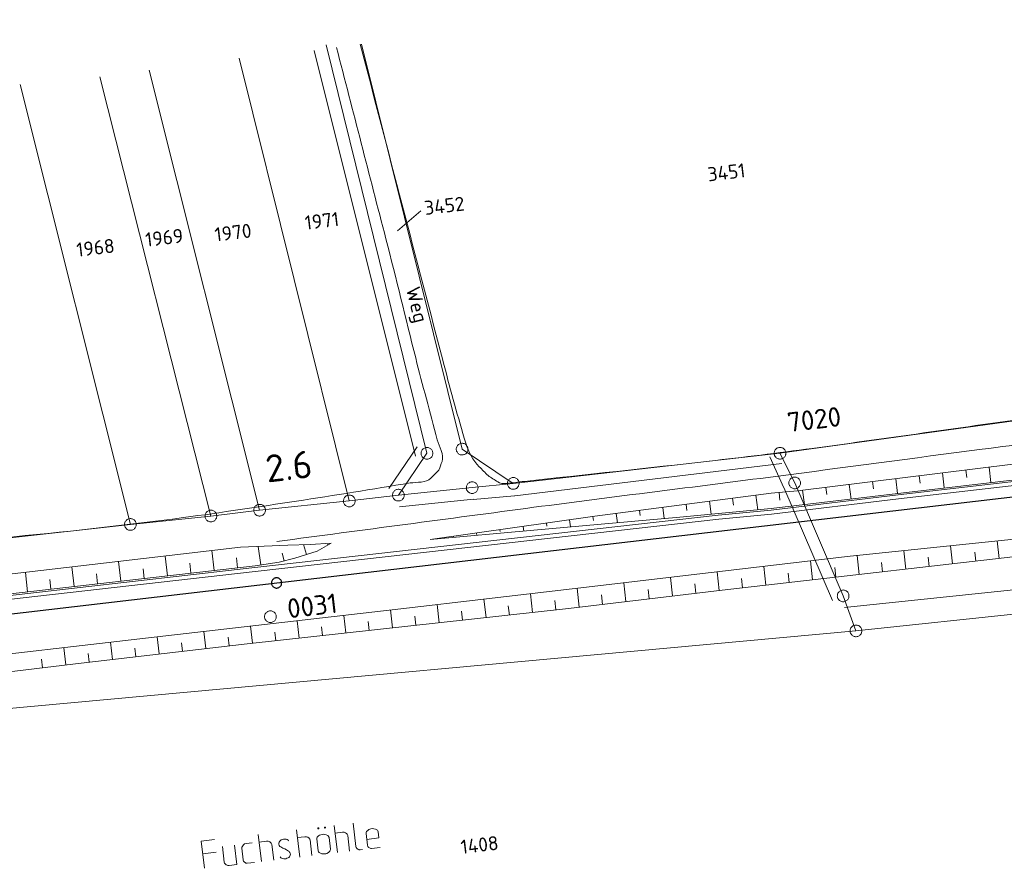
# Model space of a CAD drawing. Header units: metres. Extents: x 3425540 to 3446143, y 5432760 to 5444637.
# Tile 231 of 256: x 3437660 to 3437786, y 5439245 to 5439354. Entities that reach past the tile are written whole.
import ezdxf
from ezdxf.enums import TextEntityAlignment as Align

# ---------------------------------------------------------------- set-up
doc = ezdxf.new("R2010")
doc.units = ezdxf.units.M
for name, color, linetype, lineweight in [('B_Bestand', 9, 'Continuous', 18), ('B_Böschung', 9, 'Continuous', 18), ('B_Flurgrenzen', 9, 'Continuous', 18), ('B_Gleisachse', 9, 'Continuous', 25), ('B_Kilometrierung', 9, 'Continuous', 25), ('Bestand Kabeltröge', 9, 'Continuous', 18), ('Bestand_Neu_Strecke 3443', 9, 'Continuous', 18)]:
    doc.layers.add(name, color=color, linetype=linetype, lineweight=lineweight)
doc.styles.get("Standard").update_dxf_attribs({"font": 'isocpeur.ttf'})

msp = doc.modelspace()

# ---------------------------------------------------------------- linework, layer by layer
at = {"layer": 'B_Bestand'}
for p, q in [((3437700.6, 5439247.47), (3437700.19, 5439250.95)), ((3437702.61, 5439251.23), (3437702.96, 5439248.25)), ((3437690.91, 5439246.32), (3437690.5, 5439249.8)), ((3437695.78, 5439246.9), (3437695.37, 5439250.38)), ((3437696.42, 5439249.5), (3437695.49, 5439249.39)), ((3437699.53, 5439249.4), (3437699.7, 5439247.89)), ((3437701.24, 5439250.07), (3437700.3, 5439249.96)), ((3437702.16, 5439247.66), (3437701.92, 5439249.65)), ((3437704.44, 5439248.4), (3437704.26, 5439249.93)), ((3437685.91, 5439248.26), (3437686.15, 5439246.26)), ((3437687.47, 5439248.44), (3437687.77, 5439245.95)), ((3437688.57, 5439246.55), (3437688.39, 5439248.05)), ((3437691.55, 5439248.92), (3437690.62, 5439248.81)), ((3437692.47, 5439246.51), (3437692.24, 5439248.51)), ((3437697.34, 5439247.09), (3437697.11, 5439249.08)), ((3437698.14, 5439247.71), (3437697.97, 5439249.21)), ((3437704.96, 5439247.99), (3437706.06, 5439248.12)), ((3437683.4, 5439247.32), (3437685.1, 5439247.52)), ((3437703.79, 5439247.85), (3437703.49, 5439247.81)), ((3437686.76, 5439245.83), (3437687.77, 5439245.95)), ((3437689.09, 5439246.11), (3437690.02, 5439246.22))]:
    msp.add_line(p, q, dxfattribs=at)
for points in [[(3437692.79, 5439277.7), (3437692.77, 5439277.8), (3437692.74, 5439277.88), (3437692.7, 5439277.97), (3437692.65, 5439278.05), (3437692.59, 5439278.12), (3437692.52, 5439278.19), (3437692.45, 5439278.25), (3437692.37, 5439278.29), (3437692.28, 5439278.33), (3437692.19, 5439278.35), (3437692.1, 5439278.36), (3437692, 5439278.36), (3437691.91, 5439278.35), (3437691.82, 5439278.33), (3437691.73, 5439278.29), (3437691.65, 5439278.25), (3437691.57, 5439278.19), (3437691.5, 5439278.13), (3437691.44, 5439278.06), (3437691.39, 5439277.98), (3437691.35, 5439277.9), (3437691.32, 5439277.81), (3437691.3, 5439277.71), (3437691.29, 5439277.62), (3437691.3, 5439277.53), (3437691.32, 5439277.43), (3437691.34, 5439277.35), (3437691.38, 5439277.26), (3437691.44, 5439277.18), (3437691.5, 5439277.11), (3437691.56, 5439277.04), (3437691.64, 5439276.98), (3437691.72, 5439276.94), (3437691.81, 5439276.9), (3437691.9, 5439276.88), (3437691.99, 5439276.87), (3437692.08, 5439276.87), (3437692.18, 5439276.88), (3437692.27, 5439276.9), (3437692.36, 5439276.94), (3437692.44, 5439276.98), (3437692.52, 5439277.03), (3437692.59, 5439277.1), (3437692.64, 5439277.17), (3437692.69, 5439277.25), (3437692.74, 5439277.33), (3437692.77, 5439277.42), (3437692.79, 5439277.52), (3437692.79, 5439277.61), (3437692.79, 5439277.7)], [(3437698.13, 5439250.62), (3437698.11, 5439250.59), (3437698.11, 5439250.53), (3437698.15, 5439250.51), (3437698.2, 5439250.52), (3437698.22, 5439250.55), (3437698.22, 5439250.6), (3437698.19, 5439250.63), (3437698.13, 5439250.62)], [(3437698.98, 5439250.72), (3437698.96, 5439250.69), (3437698.96, 5439250.63), (3437698.99, 5439250.61), (3437699.05, 5439250.62), (3437699.07, 5439250.65), (3437699.07, 5439250.7), (3437699.04, 5439250.73), (3437698.98, 5439250.72)], [(3437705.82, 5439250.11), (3437705.78, 5439250.25), (3437705.71, 5439250.32), (3437705.65, 5439250.37), (3437705.48, 5439250.46), (3437705.25, 5439250.52), (3437705.11, 5439250.53), (3437704.86, 5439250.5), (3437704.73, 5439250.46), (3437704.62, 5439250.42), (3437704.47, 5439250.31), (3437704.32, 5439250.16), (3437704.27, 5439250.07), (3437704.26, 5439249.93)], [(3437696.42, 5439249.5), (3437696.64, 5439249.5), (3437696.76, 5439249.46), (3437696.82, 5439249.44), (3437696.88, 5439249.39), (3437696.94, 5439249.34), (3437697.03, 5439249.24), (3437697.07, 5439249.19), (3437697.11, 5439249.08)], [(3437699.53, 5439249.4), (3437699.48, 5439249.53), (3437699.42, 5439249.61), (3437699.36, 5439249.65), (3437699.18, 5439249.74), (3437698.95, 5439249.8), (3437698.81, 5439249.81), (3437698.65, 5439249.79), (3437698.32, 5439249.7), (3437698.17, 5439249.6), (3437698.02, 5439249.44), (3437697.98, 5439249.35), (3437697.97, 5439249.21)], [(3437701.24, 5439250.07), (3437701.46, 5439250.07), (3437701.63, 5439250.01), (3437701.75, 5439249.91), (3437701.85, 5439249.81), (3437701.88, 5439249.76), (3437701.92, 5439249.65)], [(3437704.35, 5439249.16), (3437705.91, 5439249.35), (3437705.82, 5439250.11)], [(3437683.62, 5439245.46), (3437683.21, 5439248.94), (3437684.91, 5439249.14)], [(3437689.73, 5439248.71), (3437688.96, 5439248.62), (3437688.75, 5439248.57), (3437688.65, 5439248.5), (3437688.59, 5439248.46), (3437688.5, 5439248.34), (3437688.43, 5439248.22), (3437688.41, 5439248.16), (3437688.39, 5439248.05)], [(3437691.55, 5439248.92), (3437691.77, 5439248.92), (3437691.89, 5439248.88), (3437691.95, 5439248.86), (3437692.01, 5439248.81), (3437692.07, 5439248.76), (3437692.16, 5439248.66), (3437692.2, 5439248.61), (3437692.24, 5439248.51)], [(3437693.3, 5439246.94), (3437693.39, 5439246.81), (3437693.46, 5439246.76), (3437693.51, 5439246.74), (3437693.63, 5439246.7), (3437693.77, 5439246.66), (3437693.88, 5439246.68), (3437694.02, 5439246.69), (3437694.15, 5439246.74), (3437694.29, 5439246.78), (3437694.39, 5439246.85), (3437694.46, 5439246.94), (3437694.53, 5439247.03), (3437694.58, 5439247.15), (3437694.59, 5439247.26), (3437694.58, 5439247.37), (3437694.54, 5439247.47), (3437694.5, 5439247.53), (3437694.44, 5439247.6), (3437694.35, 5439247.67), (3437694.11, 5439247.81), (3437693.9, 5439247.93), (3437693.64, 5439248.03), (3437693.37, 5439248.2), (3437693.25, 5439248.27), (3437693.18, 5439248.37), (3437693.15, 5439248.42), (3437693.11, 5439248.5), (3437693.1, 5439248.61), (3437693.11, 5439248.72), (3437693.16, 5439248.81), (3437693.23, 5439248.93), (3437693.33, 5439249.02), (3437693.43, 5439249.09), (3437693.56, 5439249.14), (3437693.7, 5439249.18), (3437693.81, 5439249.19), (3437693.92, 5439249.2), (3437694.06, 5439249.19), (3437694.17, 5439249.15), (3437694.29, 5439249.06), (3437694.33, 5439249.03), (3437694.39, 5439248.96)], [(3437702.96, 5439248.25), (3437703, 5439248.14), (3437703.04, 5439248.06), (3437703.1, 5439247.99), (3437703.14, 5439247.97), (3437703.17, 5439247.94), (3437703.23, 5439247.89), (3437703.32, 5439247.85), (3437703.4, 5439247.83), (3437703.49, 5439247.81), (3437703.51, 5439247.82)], [(3437704.96, 5439247.99), (3437704.85, 5439248), (3437704.77, 5439248.02), (3437704.68, 5439248.06), (3437704.62, 5439248.11), (3437704.59, 5439248.14), (3437704.52, 5439248.21), (3437704.49, 5439248.26), (3437704.44, 5439248.4), (3437704.44, 5439248.42)], [(3437699.7, 5439247.89), (3437699.69, 5439247.75), (3437699.65, 5439247.66), (3437699.6, 5439247.6), (3437699.45, 5439247.47), (3437699.24, 5439247.37), (3437699.11, 5439247.32), (3437698.94, 5439247.3), (3437698.61, 5439247.32), (3437698.43, 5439247.38), (3437698.25, 5439247.5), (3437698.19, 5439247.57), (3437698.14, 5439247.71)], [(3437686.15, 5439246.26), (3437686.19, 5439246.13), (3437686.23, 5439246.07), (3437686.29, 5439246), (3437686.32, 5439245.98), (3437686.41, 5439245.9), (3437686.5, 5439245.86), (3437686.59, 5439245.84), (3437686.67, 5439245.82), (3437686.76, 5439245.83)], [(3437689.09, 5439246.11), (3437688.98, 5439246.12), (3437688.9, 5439246.14), (3437688.81, 5439246.19), (3437688.75, 5439246.23), (3437688.72, 5439246.26), (3437688.65, 5439246.33), (3437688.62, 5439246.39), (3437688.57, 5439246.52), (3437688.57, 5439246.55)]]:
    msp.add_lwpolyline(points, dxfattribs=at)
for points, knots in [([(3437692.85, 5439287.22), (3437703.8, 5439288.68), (3437714.75, 5439290.13), (3437725.7, 5439291.59), (3437735.98, 5439292.95), (3437746.28, 5439294.21), (3437756.57, 5439295.54), (3437765.37, 5439296.68), (3437774.16, 5439297.88), (3437782.96, 5439299.01), (3437792.16, 5439300.2), (3437801.36, 5439301.31), (3437810.56, 5439302.49), (3437817.5, 5439303.38), (3437824.43, 5439304.31), (3437831.37, 5439305.2), (3437839.3, 5439306.22), (3437847.22, 5439307.22), (3437855.15, 5439308.2), (3437865.42, 5439309.47), (3437875.71, 5439310.56), (3437885.98, 5439311.81), (3437893.14, 5439312.68), (3437900.29, 5439313.67), (3437907.45, 5439314.54), (3437914.77, 5439315.42), (3437922.11, 5439316.14), (3437929.42, 5439317.05), (3437936.12, 5439317.89), (3437942.82, 5439318.74), (3437949.52, 5439319.58), (3437955.69, 5439320.35), (3437961.86, 5439321.12), (3437968.03, 5439321.89), (3437974.78, 5439322.74), (3437981.52, 5439323.6), (3437988.27, 5439324.48), (3438002.47, 5439326.32), (3438016.66, 5439328.29), (3438030.87, 5439330.13), (3438050.34, 5439332.64), (3438069.82, 5439335.13), (3438089.29, 5439337.61), (3438101.45, 5439339.16), (3438113.61, 5439340.74), (3438125.78, 5439342.24), (3438132.78, 5439343.11), (3438139.78, 5439343.97), (3438146.77, 5439344.83), (3438154.48, 5439345.78), (3438162.18, 5439346.73), (3438169.89, 5439347.68), (3438176.18, 5439348.46), (3438182.47, 5439349.16), (3438188.76, 5439349.93), (3438199.52, 5439351.26), (3438210.29, 5439352.58), (3438221.05, 5439353.9)], [0, 0, 0, 0, 0.062234, 0.062234, 0.062234, 0.120689, 0.120689, 0.120689, 0.170691, 0.170691, 0.170691, 0.222937, 0.222937, 0.222937, 0.262364, 0.262364, 0.262364, 0.307386, 0.307386, 0.307386, 0.365686, 0.365686, 0.365686, 0.406327, 0.406327, 0.406327, 0.447876, 0.447876, 0.447876, 0.48593, 0.48593, 0.48593, 0.520958, 0.520958, 0.520958, 0.559283, 0.559283, 0.559283, 0.640002, 0.640002, 0.640002, 0.750634, 0.750634, 0.750634, 0.819728, 0.819728, 0.819728, 0.859449, 0.859449, 0.859449, 0.903196, 0.903196, 0.903196, 0.9389, 0.9389, 0.9389, 1, 1, 1, 1]), ([(3438172.8, 5439351.16), (3438164.92, 5439350.14), (3438157.05, 5439349.12), (3438149.18, 5439348.1), (3438131.91, 5439345.86), (3438114.64, 5439343.69), (3438097.37, 5439341.49), (3438090.94, 5439340.67), (3438084.51, 5439339.85), (3438078.09, 5439339.04), (3438069.11, 5439337.89), (3438060.12, 5439336.8), (3438051.14, 5439335.7), (3438035.47, 5439333.78), (3438019.76, 5439332.09), (3438004.08, 5439330.18), (3437987.26, 5439328.12), (3437970.46, 5439325.8), (3437953.64, 5439323.71), (3437924.58, 5439320.09), (3437895.47, 5439316.9), (3437866.42, 5439313.22), (3437841.46, 5439310.06), (3437816.52, 5439306.71), (3437791.58, 5439303.34), (3437781.47, 5439301.97), (3437771.36, 5439300.48), (3437761.24, 5439299.12), (3437756.87, 5439298.54), (3437752.48, 5439297.99), (3437748.09, 5439297.49), (3437740.23, 5439296.59), (3437732.35, 5439295.77), (3437724.48, 5439294.9), (3437723.7, 5439294.82), (3437722.93, 5439294.72), (3437722.16, 5439294.63), (3437721.79, 5439294.59), (3437721.38, 5439294.63), (3437721.07, 5439294.84), (3437720.66, 5439295.11), (3437720.25, 5439295.38), (3437719.84, 5439295.65)], [0, 0, 0, 0, 0.05214, 0.05214, 0.05214, 0.166485, 0.166485, 0.166485, 0.209045, 0.209045, 0.209045, 0.268484, 0.268484, 0.268484, 0.372214, 0.372214, 0.372214, 0.483566, 0.483566, 0.483566, 0.67589, 0.67589, 0.67589, 0.841149, 0.841149, 0.841149, 0.90821, 0.90821, 0.90821, 0.937226, 0.937226, 0.937226, 0.989237, 0.989237, 0.989237, 0.994345, 0.994345, 0.994345, 0.996773, 0.996773, 0.996773, 1, 1, 1, 1]), ([(3437713.57, 5439296.34), (3437713.7, 5439296.71), (3437713.84, 5439297.09), (3437713.97, 5439297.46), (3437714.28, 5439298.35), (3437713.6, 5439299.31), (3437713.36, 5439300.23), (3437712.44, 5439303.71), (3437711.48, 5439307.19), (3437710.6, 5439310.68), (3437709.32, 5439315.75), (3437708.1, 5439320.83), (3437706.8, 5439325.89), (3437704.69, 5439334.04), (3437702.59, 5439342.19), (3437700.49, 5439350.35)], [0, 0, 0, 0, 0.021368, 0.021368, 0.021368, 0.072121, 0.072121, 0.072121, 0.266052, 0.266052, 0.266052, 0.547157, 0.547157, 0.547157, 1, 1, 1, 1]), ([(3437719.84, 5439295.65), (3437719.47, 5439296.03), (3437719.09, 5439296.4), (3437718.72, 5439296.77), (3437717.89, 5439297.59), (3437717.32, 5439298.68), (3437716.99, 5439299.79), (3437716.02, 5439303.1), (3437715.09, 5439306.4), (3437714.23, 5439309.73), (3437710.66, 5439323.41), (3437707.08, 5439337.1), (3437703.51, 5439350.78)], [0, 0, 0, 0, 0.027427, 0.027427, 0.027427, 0.087673, 0.087673, 0.087673, 0.266112, 0.266112, 0.266112, 1, 1, 1, 1]), ([(3437713.57, 5439296.34), (3437713.23, 5439295.99), (3437712.89, 5439295.65), (3437712.55, 5439295.31), (3437711.91, 5439294.67), (3437710.79, 5439294.84), (3437709.89, 5439294.7), (3437705.06, 5439293.92), (3437700.23, 5439293.11), (3437695.38, 5439292.38), (3437690.58, 5439291.66), (3437685.78, 5439290.92), (3437680.96, 5439290.28), (3437673.26, 5439289.27), (3437665.54, 5439288.41), (3437657.81, 5439287.7), (3437652.88, 5439287.24), (3437647.95, 5439286.79), (3437643.02, 5439286.33), (3437637.84, 5439285.86), (3437632.66, 5439285.38), (3437627.48, 5439284.9), (3437621.54, 5439284.35), (3437615.61, 5439283.73), (3437609.67, 5439283.14), (3437604.22, 5439282.6), (3437598.77, 5439282.05), (3437593.32, 5439281.5), (3437588.98, 5439281.07), (3437584.64, 5439280.61), (3437580.3, 5439280.14), (3437572.25, 5439279.27), (3437564.2, 5439278.36), (3437556.15, 5439277.42), (3437550.15, 5439276.72), (3437544.16, 5439276.01), (3437538.16, 5439275.31), (3437534.04, 5439274.83), (3437529.91, 5439274.37), (3437525.79, 5439273.88), (3437517.23, 5439272.87), (3437508.72, 5439271.47), (3437500.18, 5439270.34), (3437489.98, 5439268.98), (3437479.78, 5439267.57), (3437469.54, 5439266.52), (3437463.75, 5439265.93), (3437457.95, 5439265.52), (3437452.16, 5439264.95), (3437445.7, 5439264.32), (3437439.24, 5439263.68), (3437432.77, 5439263.05), (3437427.61, 5439262.55), (3437422.46, 5439262.05), (3437417.3, 5439261.55), (3437412.43, 5439261.08), (3437407.55, 5439260.66), (3437402.68, 5439260.19), (3437394.67, 5439259.42), (3437386.69, 5439258.49), (3437378.7, 5439257.54), (3437373.26, 5439256.89), (3437367.81, 5439256.2), (3437362.37, 5439255.49), (3437359.71, 5439255.15), (3437357.06, 5439254.76), (3437354.4, 5439254.4), (3437353.65, 5439254.3), (3437352.9, 5439254.21), (3437352.15, 5439254.13), (3437351.63, 5439254.07), (3437351.07, 5439254.08), (3437350.58, 5439254.27), (3437350.22, 5439254.4), (3437349.86, 5439254.54), (3437349.49, 5439254.67)], [0, 0, 0, 0, 0.00394, 0.00394, 0.00394, 0.01137, 0.01137, 0.01137, 0.051418, 0.051418, 0.051418, 0.09112, 0.09112, 0.09112, 0.154601, 0.154601, 0.154601, 0.195063, 0.195063, 0.195063, 0.237576, 0.237576, 0.237576, 0.286349, 0.286349, 0.286349, 0.331132, 0.331132, 0.331132, 0.366786, 0.366786, 0.366786, 0.433017, 0.433017, 0.433017, 0.48237, 0.48237, 0.48237, 0.516307, 0.516307, 0.516307, 0.586732, 0.586732, 0.586732, 0.670872, 0.670872, 0.670872, 0.718409, 0.718409, 0.718409, 0.771506, 0.771506, 0.771506, 0.81385, 0.81385, 0.81385, 0.853872, 0.853872, 0.853872, 0.919589, 0.919589, 0.919589, 0.964442, 0.964442, 0.964442, 0.986369, 0.986369, 0.986369, 0.992542, 0.992542, 0.992542, 0.996828, 0.996828, 0.996828, 1, 1, 1, 1])]:
    msp.add_open_spline(points, degree=3, knots=knots, dxfattribs=at)
at = {"layer": 'B_Böschung'}
for p, q in [((3437777.89, 5439295.98), (3437778.12, 5439294.06)), ((3437780.86, 5439296.35), (3437780.98, 5439295.38)), ((3437783.84, 5439296.71), (3437784.08, 5439294.75)), ((3437768.95, 5439294.87), (3437769.07, 5439293.94)), ((3437771.93, 5439295.24), (3437772.16, 5439293.37)), ((3437774.91, 5439295.61), (3437775.03, 5439294.66)), ((3437757.04, 5439293.47), (3437757.13, 5439292.52)), ((3437760.02, 5439293.77), (3437760.24, 5439291.93)), ((3437763, 5439294.14), (3437763.11, 5439293.21)), ((3437765.98, 5439294.5), (3437766.21, 5439292.65)), ((3437748.11, 5439292.36), (3437748.32, 5439290.7)), ((3437751.08, 5439292.74), (3437751.2, 5439291.86)), ((3437754.06, 5439293.13), (3437754.3, 5439291.26)), ((3437736.21, 5439290.81), (3437736.36, 5439289.62)), ((3437739.18, 5439291.2), (3437739.27, 5439290.54)), ((3437742.16, 5439291.58), (3437742.34, 5439290.15)), ((3437745.13, 5439291.97), (3437745.23, 5439291.19)), ((3437727.29, 5439289.58), (3437727.34, 5439289.2)), ((3437730.26, 5439290), (3437730.39, 5439289.09)), ((3437733.23, 5439290.42), (3437733.31, 5439289.89)), ((3437718.38, 5439288.31), (3437718.42, 5439288.01)), ((3437721.35, 5439288.73), (3437721.38, 5439288.51)), ((3437724.32, 5439289.16), (3437724.41, 5439288.56)), ((3437715.41, 5439287.89), (3437715.42, 5439287.82)), ((3437785.14, 5439285.07), (3437784.89, 5439287.29)), ((3437684.87, 5439283.51), (3437684.58, 5439286.06)), ((3437690.83, 5439284.22), (3437690.46, 5439286.57)), ((3437696.66, 5439285.56), (3437696.27, 5439286.82)), ((3437699.38, 5439286.78), (3437699.32, 5439286.89)), ((3437773.22, 5439283.7), (3437772.95, 5439286.05)), ((3437779.18, 5439284.39), (3437778.92, 5439286.67)), ((3437782.16, 5439284.73), (3437782.03, 5439285.85)), ((3437672.95, 5439282.15), (3437672.66, 5439284.67)), ((3437678.91, 5439282.83), (3437678.62, 5439285.36)), ((3437687.85, 5439283.85), (3437687.7, 5439285.12)), ((3437693.78, 5439284.74), (3437693.55, 5439285.72)), ((3437761.3, 5439282.34), (3437761.02, 5439284.74)), ((3437767.26, 5439283.02), (3437766.98, 5439285.43)), ((3437770.24, 5439283.36), (3437770.1, 5439284.55)), ((3437776.2, 5439284.04), (3437776.07, 5439285.2)), ((3437661.02, 5439280.79), (3437660.74, 5439283.28)), ((3437666.99, 5439281.47), (3437666.7, 5439283.98)), ((3437675.93, 5439282.49), (3437675.78, 5439283.75)), ((3437681.89, 5439283.17), (3437681.74, 5439284.44)), ((3437749.38, 5439280.97), (3437749.09, 5439283.34)), ((3437755.34, 5439281.65), (3437755.06, 5439284.04)), ((3437764.28, 5439282.68), (3437764.14, 5439283.88)), ((3437664, 5439281.13), (3437663.86, 5439282.38)), ((3437669.97, 5439281.81), (3437669.82, 5439283.07)), ((3437743.42, 5439280.26), (3437743.13, 5439282.64)), ((3437752.36, 5439281.31), (3437752.22, 5439282.5)), ((3437758.32, 5439281.99), (3437758.18, 5439283.19)), ((3437731.5, 5439278.83), (3437731.22, 5439281.25)), ((3437737.46, 5439279.54), (3437737.17, 5439281.95)), ((3437740.44, 5439279.9), (3437740.3, 5439281.1)), ((3437746.4, 5439280.61), (3437746.25, 5439281.8)), ((3437719.58, 5439277.51), (3437719.32, 5439279.86)), ((3437725.54, 5439278.16), (3437725.28, 5439280.55)), ((3437728.52, 5439278.49), (3437728.39, 5439279.7)), ((3437734.48, 5439279.19), (3437734.34, 5439280.39)), ((3437707.65, 5439276.19), (3437707.4, 5439278.47)), ((3437713.61, 5439276.85), (3437713.36, 5439279.16)), ((3437716.59, 5439277.18), (3437716.47, 5439278.34)), ((3437722.56, 5439277.83), (3437722.43, 5439279.02)), ((3437695.72, 5439274.88), (3437695.48, 5439277.1)), ((3437701.68, 5439275.54), (3437701.44, 5439277.78)), ((3437704.67, 5439275.87), (3437704.54, 5439276.99)), ((3437710.63, 5439276.52), (3437710.5, 5439277.67)), ((3437683.8, 5439273.54), (3437683.54, 5439275.72)), ((3437689.76, 5439274.23), (3437689.51, 5439276.41)), ((3437698.7, 5439275.21), (3437698.58, 5439276.32)), ((3437677.84, 5439272.85), (3437677.58, 5439275.04)), ((3437686.78, 5439273.88), (3437686.65, 5439274.98)), ((3437692.74, 5439274.55), (3437692.62, 5439275.65)), ((3437665.92, 5439271.45), (3437665.65, 5439273.65)), ((3437671.88, 5439272.16), (3437671.62, 5439274.35)), ((3437674.86, 5439272.5), (3437674.73, 5439273.6)), ((3437680.82, 5439273.19), (3437680.69, 5439274.29)), ((3437662.94, 5439271.09), (3437662.8, 5439272.2)), ((3437668.9, 5439271.81), (3437668.77, 5439272.91))]:
    msp.add_line(p, q, dxfattribs=at)
for points in [[(3437712.44, 5439287.47), (3437733.46, 5439290.45), (3437756, 5439293.38), (3437759.35, 5439293.68), (3437791.34, 5439297.64), (3437821.74, 5439301.36), (3437864.99, 5439306.9), (3437889.42, 5439310), (3437908.25, 5439312.26), (3437976.03, 5439320.89), (3438015.75, 5439325.71), (3438042.4, 5439328.52), (3438062.38, 5439330.66), (3438094.98, 5439335.45), (3438125.2, 5439339.77), (3438166.13, 5439345.24), (3438195.07, 5439348.78), (3438213.16, 5439351.03), (3438221.11, 5439352.06)], [(3437712.44, 5439287.47), (3437725.71, 5439288.68), (3437744.35, 5439290.32), (3437755.99, 5439291.42), (3437772.19, 5439293.37), (3437805.77, 5439297.27), (3437831.11, 5439300.19), (3437889.06, 5439307.07), (3437957.67, 5439315.23), (3438007.86, 5439321.13), (3438042.34, 5439325.27), (3438089.44, 5439331.18), (3438118.26, 5439334.71), (3438177.51, 5439342.08), (3438221.62, 5439347.38)], [(3437648.05, 5439269.27), (3437667.86, 5439271.69), (3437689.07, 5439274.15), (3437730.12, 5439278.67), (3437749.73, 5439281.01), (3437793.56, 5439286.03), (3437805.56, 5439287.12), (3437822.65, 5439288.78), (3437836.25, 5439289.92), (3437860.24, 5439292.36), (3437875.62, 5439294.02), (3437904.88, 5439297.22), (3437921.51, 5439298.94), (3437953.76, 5439302.13), (3437979.48, 5439304.71), (3438037.66, 5439311.22), (3438085.62, 5439316.76), (3438117.4, 5439320.47), (3438166.38, 5439326.13), (3438196.5, 5439329.62), (3438223.43, 5439332.81)], [(3437647.67, 5439271.57), (3437678.69, 5439275.17), (3437708.71, 5439278.62), (3437730.58, 5439281.17), (3437766.08, 5439285.33), (3437810.03, 5439289.91), (3437825.27, 5439291.57), (3437831.15, 5439292.34), (3437840.48, 5439293.59), (3437853.8, 5439295.67), (3437859.62, 5439296.5), (3437867.05, 5439297.51), (3437874.6, 5439298.41), (3437881.32, 5439299.06), (3437890, 5439299.83), (3437919.14, 5439303.46), (3437937.09, 5439305.48)], [(3437517.37, 5439265.88), (3437517.42, 5439266.24), (3437517.67, 5439266.53), (3437517.9, 5439266.77), (3437518.22, 5439266.89), (3437522.18, 5439267.26), (3437549.02, 5439270.22), (3437567.42, 5439272.6), (3437590.8, 5439275.74), (3437603.46, 5439277.07), (3437653.55, 5439282.45), (3437688.22, 5439286.48), (3437694.27, 5439286.74), (3437697.13, 5439286.86), (3437699.79, 5439287.03)], [(3437517.88, 5439265.1), (3437538.96, 5439267.17), (3437565.34, 5439270.1), (3437580.57, 5439271.69), (3437608.55, 5439274.91), (3437654.32, 5439280.02), (3437690.11, 5439284.1), (3437693.15, 5439284.59), (3437695.16, 5439285.08), (3437698.03, 5439285.99), (3437699.79, 5439287.03)]]:
    msp.add_lwpolyline(points, dxfattribs=at)
at = {"layer": 'B_Flurgrenzen'}
for p, q in [((3437712.04, 5439298.49), (3437699.18, 5439350.68)), ((3437716.53, 5439299.02), (3437703.68, 5439350.79)), ((3437702.12, 5439292.4), (3437688.04, 5439348.97)), ((3437690.66, 5439291.22), (3437676.57, 5439347.46)), ((3437684.44, 5439290.47), (3437670.25, 5439346.61)), ((3437674.16, 5439289.4), (3437660.08, 5439345.64)), ((3437711.26, 5439329.48), (3437708.26, 5439326.91)), ((3437757.13, 5439298.5), (3437800.56, 5439304.49)), ((3437708.39, 5439293.14), (3437712.04, 5439298.49)), ((3437723.06, 5439294.64), (3437716.53, 5439299.02)), ((3437723.06, 5439294.64), (3437757.13, 5439298.5)), ((3437759.01, 5439294.71), (3437757.13, 5439298.5)), ((3437717.81, 5439294.11), (3437723.06, 5439294.64)), ((3437759.01, 5439294.71), (3437765.2, 5439280.28)), ((3437708.39, 5439293.14), (3437717.81, 5439294.11)), ((3437690.66, 5439291.22), (3437702.12, 5439292.4)), ((3437702.12, 5439292.4), (3437708.39, 5439293.14)), ((3437684.44, 5439290.47), (3437690.66, 5439291.22)), ((3437674.16, 5439289.4), (3437684.44, 5439290.47)), ((3437603.08, 5439281.58), (3437674.16, 5439289.4)), ((3437766.83, 5439275.8), (3437765.2, 5439280.28)), ((3437766.83, 5439275.8), (3437789.01, 5439278.16)), ((3437655.72, 5439265.63), (3437766.83, 5439275.8))]:
    msp.add_line(p, q, dxfattribs=at)
for points in [[(3437716.77, 5439299.74), (3437716.68, 5439299.76), (3437716.59, 5439299.77), (3437716.49, 5439299.77), (3437716.4, 5439299.76), (3437716.31, 5439299.73), (3437716.22, 5439299.7), (3437716.14, 5439299.66), (3437716.06, 5439299.6), (3437715.99, 5439299.54), (3437715.93, 5439299.47), (3437715.88, 5439299.39), (3437715.84, 5439299.3), (3437715.81, 5439299.21), (3437715.79, 5439299.12), (3437715.79, 5439299.03), (3437715.79, 5439298.94), (3437715.81, 5439298.84), (3437715.83, 5439298.75), (3437715.88, 5439298.67), (3437715.93, 5439298.59), (3437715.99, 5439298.52), (3437716.05, 5439298.45), (3437716.13, 5439298.39), (3437716.21, 5439298.35), (3437716.3, 5439298.31), (3437716.39, 5439298.29), (3437716.48, 5439298.28), (3437716.58, 5439298.28), (3437716.67, 5439298.29), (3437716.76, 5439298.32), (3437716.85, 5439298.35), (3437716.93, 5439298.39), (3437717.01, 5439298.44), (3437717.08, 5439298.51), (3437717.13, 5439298.58), (3437717.18, 5439298.66), (3437717.23, 5439298.75), (3437717.26, 5439298.84), (3437717.27, 5439298.93), (3437717.28, 5439299.02), (3437717.28, 5439299.11), (3437717.26, 5439299.21), (3437717.23, 5439299.3), (3437717.19, 5439299.38), (3437717.14, 5439299.46), (3437717.08, 5439299.53), (3437717.02, 5439299.6), (3437716.94, 5439299.66), (3437716.86, 5439299.7), (3437716.77, 5439299.74)], [(3437712.27, 5439299.2), (3437712.18, 5439299.22), (3437712.09, 5439299.24), (3437711.99, 5439299.24), (3437711.9, 5439299.22), (3437711.81, 5439299.2), (3437711.72, 5439299.17), (3437711.64, 5439299.12), (3437711.56, 5439299.07), (3437711.49, 5439299), (3437711.44, 5439298.93), (3437711.38, 5439298.85), (3437711.34, 5439298.77), (3437711.31, 5439298.68), (3437711.3, 5439298.58), (3437711.29, 5439298.49), (3437711.29, 5439298.4), (3437711.31, 5439298.31), (3437711.34, 5439298.22), (3437711.38, 5439298.13), (3437711.43, 5439298.05), (3437711.49, 5439297.98), (3437711.55, 5439297.91), (3437711.63, 5439297.86), (3437711.71, 5439297.81), (3437711.8, 5439297.78), (3437711.89, 5439297.75), (3437711.98, 5439297.74), (3437712.08, 5439297.74), (3437712.17, 5439297.75), (3437712.26, 5439297.78), (3437712.35, 5439297.81), (3437712.43, 5439297.85), (3437712.51, 5439297.91), (3437712.58, 5439297.97), (3437712.64, 5439298.05), (3437712.69, 5439298.12), (3437712.73, 5439298.21), (3437712.76, 5439298.3), (3437712.78, 5439298.39), (3437712.78, 5439298.48), (3437712.78, 5439298.58), (3437712.76, 5439298.67), (3437712.74, 5439298.76), (3437712.69, 5439298.84), (3437712.64, 5439298.92), (3437712.58, 5439299), (3437712.52, 5439299.06), (3437712.44, 5439299.12), (3437712.36, 5439299.16), (3437712.27, 5439299.2)], [(3437757.88, 5439298.59), (3437757.86, 5439298.68), (3437757.83, 5439298.77), (3437757.79, 5439298.86), (3437757.74, 5439298.94), (3437757.68, 5439299.01), (3437757.61, 5439299.08), (3437757.54, 5439299.13), (3437757.46, 5439299.18), (3437757.37, 5439299.21), (3437757.28, 5439299.23), (3437757.19, 5439299.25), (3437757.09, 5439299.25), (3437757, 5439299.24), (3437756.9, 5439299.21), (3437756.82, 5439299.18), (3437756.73, 5439299.14), (3437756.66, 5439299.08), (3437756.59, 5439299.02), (3437756.53, 5439298.95), (3437756.48, 5439298.87), (3437756.44, 5439298.78), (3437756.41, 5439298.7), (3437756.39, 5439298.6), (3437756.38, 5439298.51), (3437756.39, 5439298.41), (3437756.4, 5439298.32), (3437756.43, 5439298.24), (3437756.47, 5439298.14), (3437756.52, 5439298.07), (3437756.58, 5439298), (3437756.65, 5439297.93), (3437756.72, 5439297.87), (3437756.81, 5439297.83), (3437756.89, 5439297.79), (3437756.99, 5439297.77), (3437757.08, 5439297.76), (3437757.17, 5439297.76), (3437757.27, 5439297.77), (3437757.36, 5439297.79), (3437757.44, 5439297.83), (3437757.53, 5439297.87), (3437757.6, 5439297.92), (3437757.67, 5439297.98), (3437757.73, 5439298.06), (3437757.78, 5439298.14), (3437757.82, 5439298.22), (3437757.86, 5439298.31), (3437757.87, 5439298.41), (3437757.88, 5439298.5), (3437757.88, 5439298.59)], [(3437757.37, 5439299.21), (3437757.28, 5439299.24), (3437757.19, 5439299.25), (3437757.09, 5439299.25), (3437757, 5439299.24), (3437756.91, 5439299.21), (3437756.81, 5439299.18), (3437756.73, 5439299.14), (3437756.66, 5439299.08), (3437756.59, 5439299.02), (3437756.53, 5439298.94), (3437756.48, 5439298.87), (3437756.44, 5439298.78), (3437756.41, 5439298.69), (3437756.39, 5439298.6), (3437756.39, 5439298.51), (3437756.39, 5439298.41), (3437756.41, 5439298.32), (3437756.43, 5439298.23), (3437756.47, 5439298.15), (3437756.53, 5439298.07), (3437756.58, 5439297.99), (3437756.65, 5439297.93), (3437756.73, 5439297.87), (3437756.81, 5439297.83), (3437756.9, 5439297.79), (3437756.99, 5439297.77), (3437757.08, 5439297.76), (3437757.18, 5439297.75), (3437757.27, 5439297.77), (3437757.36, 5439297.79), (3437757.45, 5439297.82), (3437757.53, 5439297.87), (3437757.6, 5439297.92), (3437757.68, 5439297.99), (3437757.73, 5439298.06), (3437757.78, 5439298.14), (3437757.82, 5439298.22), (3437757.85, 5439298.31), (3437757.87, 5439298.41), (3437757.88, 5439298.5), (3437757.88, 5439298.59), (3437757.86, 5439298.68), (3437757.83, 5439298.77), (3437757.79, 5439298.86), (3437757.74, 5439298.94), (3437757.68, 5439299.01), (3437757.61, 5439299.08), (3437757.53, 5439299.13), (3437757.46, 5439299.18), (3437757.37, 5439299.21)], [(3437718.05, 5439294.82), (3437717.96, 5439294.84), (3437717.87, 5439294.86), (3437717.77, 5439294.86), (3437717.68, 5439294.84), (3437717.59, 5439294.82), (3437717.5, 5439294.79), (3437717.42, 5439294.74), (3437717.34, 5439294.69), (3437717.27, 5439294.62), (3437717.21, 5439294.55), (3437717.16, 5439294.47), (3437717.12, 5439294.39), (3437717.09, 5439294.3), (3437717.07, 5439294.2), (3437717.07, 5439294.11), (3437717.07, 5439294.02), (3437717.09, 5439293.93), (3437717.11, 5439293.84), (3437717.16, 5439293.75), (3437717.21, 5439293.67), (3437717.27, 5439293.6), (3437717.33, 5439293.53), (3437717.41, 5439293.48), (3437717.49, 5439293.43), (3437717.58, 5439293.4), (3437717.67, 5439293.37), (3437717.76, 5439293.36), (3437717.86, 5439293.36), (3437717.95, 5439293.37), (3437718.04, 5439293.4), (3437718.13, 5439293.43), (3437718.21, 5439293.47), (3437718.29, 5439293.53), (3437718.36, 5439293.59), (3437718.41, 5439293.67), (3437718.46, 5439293.74), (3437718.51, 5439293.83), (3437718.54, 5439293.92), (3437718.55, 5439294.01), (3437718.56, 5439294.1), (3437718.56, 5439294.2), (3437718.54, 5439294.29), (3437718.51, 5439294.38), (3437718.47, 5439294.46), (3437718.42, 5439294.54), (3437718.36, 5439294.62), (3437718.3, 5439294.68), (3437718.22, 5439294.74), (3437718.14, 5439294.78), (3437718.05, 5439294.82)], [(3437723.3, 5439295.36), (3437723.21, 5439295.38), (3437723.12, 5439295.39), (3437723.02, 5439295.39), (3437722.93, 5439295.38), (3437722.84, 5439295.35), (3437722.75, 5439295.32), (3437722.66, 5439295.28), (3437722.59, 5439295.22), (3437722.52, 5439295.16), (3437722.46, 5439295.09), (3437722.41, 5439295.01), (3437722.37, 5439294.92), (3437722.34, 5439294.83), (3437722.32, 5439294.74), (3437722.32, 5439294.65), (3437722.32, 5439294.56), (3437722.34, 5439294.46), (3437722.36, 5439294.37), (3437722.4, 5439294.29), (3437722.46, 5439294.21), (3437722.52, 5439294.14), (3437722.58, 5439294.07), (3437722.66, 5439294.01), (3437722.74, 5439293.97), (3437722.83, 5439293.93), (3437722.92, 5439293.91), (3437723.01, 5439293.9), (3437723.11, 5439293.9), (3437723.2, 5439293.91), (3437723.29, 5439293.94), (3437723.38, 5439293.97), (3437723.46, 5439294.01), (3437723.54, 5439294.06), (3437723.61, 5439294.13), (3437723.66, 5439294.2), (3437723.71, 5439294.28), (3437723.75, 5439294.37), (3437723.78, 5439294.46), (3437723.8, 5439294.55), (3437723.81, 5439294.64), (3437723.81, 5439294.73), (3437723.79, 5439294.83), (3437723.76, 5439294.92), (3437723.72, 5439295), (3437723.67, 5439295.08), (3437723.61, 5439295.15), (3437723.55, 5439295.22), (3437723.47, 5439295.28), (3437723.39, 5439295.32), (3437723.3, 5439295.36)], [(3437759.19, 5439293.98), (3437759.28, 5439294.01), (3437759.36, 5439294.05), (3437759.44, 5439294.1), (3437759.51, 5439294.16), (3437759.57, 5439294.23), (3437759.64, 5439294.31), (3437759.68, 5439294.39), (3437759.72, 5439294.47), (3437759.74, 5439294.56), (3437759.75, 5439294.66), (3437759.75, 5439294.75), (3437759.74, 5439294.84), (3437759.72, 5439294.94), (3437759.68, 5439295.02), (3437759.64, 5439295.1), (3437759.59, 5439295.18), (3437759.52, 5439295.25), (3437759.45, 5439295.31), (3437759.37, 5439295.36), (3437759.28, 5439295.4), (3437759.2, 5439295.43), (3437759.11, 5439295.45), (3437759.01, 5439295.46), (3437758.92, 5439295.45), (3437758.82, 5439295.44), (3437758.73, 5439295.41), (3437758.65, 5439295.37), (3437758.57, 5439295.32), (3437758.5, 5439295.26), (3437758.44, 5439295.19), (3437758.38, 5439295.11), (3437758.33, 5439295.03), (3437758.3, 5439294.95), (3437758.27, 5439294.86), (3437758.26, 5439294.76), (3437758.26, 5439294.67), (3437758.27, 5439294.58), (3437758.29, 5439294.48), (3437758.33, 5439294.4), (3437758.37, 5439294.32), (3437758.42, 5439294.24), (3437758.49, 5439294.17), (3437758.56, 5439294.11), (3437758.64, 5439294.06), (3437758.73, 5439294.02), (3437758.81, 5439293.99), (3437758.9, 5439293.97), (3437759, 5439293.96), (3437759.09, 5439293.96), (3437759.19, 5439293.98)], [(3437708.62, 5439293.86), (3437708.53, 5439293.88), (3437708.44, 5439293.89), (3437708.34, 5439293.89), (3437708.25, 5439293.88), (3437708.16, 5439293.85), (3437708.07, 5439293.82), (3437707.99, 5439293.78), (3437707.91, 5439293.72), (3437707.84, 5439293.66), (3437707.79, 5439293.59), (3437707.74, 5439293.51), (3437707.69, 5439293.42), (3437707.67, 5439293.33), (3437707.65, 5439293.24), (3437707.64, 5439293.15), (3437707.64, 5439293.06), (3437707.66, 5439292.96), (3437707.69, 5439292.87), (3437707.73, 5439292.79), (3437707.78, 5439292.71), (3437707.84, 5439292.64), (3437707.9, 5439292.57), (3437707.98, 5439292.51), (3437708.06, 5439292.47), (3437708.15, 5439292.43), (3437708.24, 5439292.41), (3437708.33, 5439292.4), (3437708.43, 5439292.4), (3437708.52, 5439292.41), (3437708.61, 5439292.44), (3437708.7, 5439292.47), (3437708.79, 5439292.51), (3437708.86, 5439292.56), (3437708.93, 5439292.63), (3437708.99, 5439292.7), (3437709.04, 5439292.78), (3437709.08, 5439292.87), (3437709.11, 5439292.96), (3437709.13, 5439293.05), (3437709.13, 5439293.14), (3437709.13, 5439293.23), (3437709.11, 5439293.33), (3437709.09, 5439293.42), (3437709.05, 5439293.5), (3437708.99, 5439293.58), (3437708.93, 5439293.65), (3437708.87, 5439293.72), (3437708.79, 5439293.78), (3437708.71, 5439293.82), (3437708.62, 5439293.86)], [(3437702.36, 5439293.12), (3437702.26, 5439293.14), (3437702.18, 5439293.15), (3437702.08, 5439293.15), (3437701.98, 5439293.14), (3437701.9, 5439293.11), (3437701.8, 5439293.08), (3437701.72, 5439293.04), (3437701.65, 5439292.98), (3437701.58, 5439292.92), (3437701.52, 5439292.84), (3437701.47, 5439292.77), (3437701.43, 5439292.68), (3437701.4, 5439292.59), (3437701.38, 5439292.5), (3437701.38, 5439292.41), (3437701.38, 5439292.31), (3437701.39, 5439292.22), (3437701.42, 5439292.13), (3437701.46, 5439292.05), (3437701.52, 5439291.97), (3437701.57, 5439291.89), (3437701.64, 5439291.83), (3437701.72, 5439291.77), (3437701.8, 5439291.73), (3437701.88, 5439291.69), (3437701.98, 5439291.67), (3437702.07, 5439291.66), (3437702.16, 5439291.65), (3437702.26, 5439291.67), (3437702.35, 5439291.69), (3437702.44, 5439291.73), (3437702.52, 5439291.77), (3437702.59, 5439291.82), (3437702.66, 5439291.89), (3437702.72, 5439291.96), (3437702.77, 5439292.04), (3437702.81, 5439292.12), (3437702.84, 5439292.21), (3437702.86, 5439292.31), (3437702.87, 5439292.4), (3437702.87, 5439292.49), (3437702.85, 5439292.59), (3437702.82, 5439292.68), (3437702.78, 5439292.76), (3437702.72, 5439292.84), (3437702.67, 5439292.91), (3437702.6, 5439292.98), (3437702.52, 5439293.04), (3437702.44, 5439293.08), (3437702.36, 5439293.12)], [(3437684.68, 5439291.19), (3437684.59, 5439291.21), (3437684.5, 5439291.22), (3437684.4, 5439291.22), (3437684.31, 5439291.21), (3437684.22, 5439291.18), (3437684.13, 5439291.15), (3437684.05, 5439291.11), (3437683.97, 5439291.05), (3437683.9, 5439290.99), (3437683.84, 5439290.91), (3437683.79, 5439290.84), (3437683.75, 5439290.75), (3437683.72, 5439290.66), (3437683.7, 5439290.57), (3437683.7, 5439290.48), (3437683.7, 5439290.38), (3437683.72, 5439290.29), (3437683.74, 5439290.2), (3437683.79, 5439290.12), (3437683.84, 5439290.04), (3437683.9, 5439289.96), (3437683.96, 5439289.9), (3437684.04, 5439289.84), (3437684.12, 5439289.8), (3437684.21, 5439289.76), (3437684.3, 5439289.74), (3437684.39, 5439289.73), (3437684.49, 5439289.72), (3437684.58, 5439289.74), (3437684.67, 5439289.76), (3437684.76, 5439289.8), (3437684.84, 5439289.84), (3437684.92, 5439289.89), (3437684.99, 5439289.96), (3437685.04, 5439290.03), (3437685.09, 5439290.11), (3437685.14, 5439290.19), (3437685.17, 5439290.28), (3437685.18, 5439290.38), (3437685.19, 5439290.47), (3437685.19, 5439290.56), (3437685.17, 5439290.66), (3437685.14, 5439290.75), (3437685.1, 5439290.83), (3437685.05, 5439290.91), (3437684.99, 5439290.98), (3437684.93, 5439291.05), (3437684.85, 5439291.11), (3437684.77, 5439291.15), (3437684.68, 5439291.19)], [(3437690.89, 5439291.94), (3437690.8, 5439291.96), (3437690.71, 5439291.97), (3437690.61, 5439291.97), (3437690.52, 5439291.96), (3437690.43, 5439291.93), (3437690.34, 5439291.9), (3437690.26, 5439291.86), (3437690.18, 5439291.8), (3437690.11, 5439291.74), (3437690.06, 5439291.66), (3437690.01, 5439291.59), (3437689.97, 5439291.5), (3437689.94, 5439291.41), (3437689.92, 5439291.32), (3437689.91, 5439291.23), (3437689.91, 5439291.13), (3437689.93, 5439291.04), (3437689.96, 5439290.95), (3437690, 5439290.87), (3437690.05, 5439290.79), (3437690.11, 5439290.71), (3437690.17, 5439290.65), (3437690.26, 5439290.59), (3437690.33, 5439290.55), (3437690.42, 5439290.51), (3437690.51, 5439290.49), (3437690.6, 5439290.48), (3437690.7, 5439290.47), (3437690.79, 5439290.49), (3437690.88, 5439290.51), (3437690.97, 5439290.55), (3437691.06, 5439290.59), (3437691.13, 5439290.64), (3437691.2, 5439290.71), (3437691.26, 5439290.78), (3437691.31, 5439290.86), (3437691.35, 5439290.94), (3437691.38, 5439291.03), (3437691.4, 5439291.13), (3437691.4, 5439291.22), (3437691.4, 5439291.31), (3437691.38, 5439291.41), (3437691.36, 5439291.5), (3437691.32, 5439291.58), (3437691.26, 5439291.66), (3437691.21, 5439291.73), (3437691.14, 5439291.8), (3437691.06, 5439291.86), (3437690.98, 5439291.9), (3437690.89, 5439291.94)], [(3437674.4, 5439290.11), (3437674.3, 5439290.14), (3437674.21, 5439290.15), (3437674.12, 5439290.15), (3437674.02, 5439290.14), (3437673.93, 5439290.11), (3437673.84, 5439290.08), (3437673.76, 5439290.04), (3437673.69, 5439289.98), (3437673.62, 5439289.92), (3437673.56, 5439289.84), (3437673.51, 5439289.77), (3437673.47, 5439289.68), (3437673.44, 5439289.59), (3437673.42, 5439289.5), (3437673.41, 5439289.41), (3437673.41, 5439289.31), (3437673.43, 5439289.22), (3437673.46, 5439289.13), (3437673.5, 5439289.05), (3437673.56, 5439288.97), (3437673.61, 5439288.89), (3437673.68, 5439288.83), (3437673.76, 5439288.77), (3437673.84, 5439288.72), (3437673.92, 5439288.69), (3437674.02, 5439288.67), (3437674.1, 5439288.65), (3437674.2, 5439288.65), (3437674.3, 5439288.67), (3437674.38, 5439288.69), (3437674.48, 5439288.72), (3437674.56, 5439288.77), (3437674.63, 5439288.82), (3437674.7, 5439288.89), (3437674.76, 5439288.96), (3437674.81, 5439289.04), (3437674.85, 5439289.12), (3437674.88, 5439289.21), (3437674.9, 5439289.31), (3437674.9, 5439289.4), (3437674.9, 5439289.49), (3437674.89, 5439289.58), (3437674.86, 5439289.67), (3437674.82, 5439289.76), (3437674.76, 5439289.84), (3437674.71, 5439289.91), (3437674.64, 5439289.98), (3437674.56, 5439290.03), (3437674.48, 5439290.08), (3437674.4, 5439290.11)], [(3437765.38, 5439279.55), (3437765.47, 5439279.58), (3437765.55, 5439279.62), (3437765.64, 5439279.67), (3437765.71, 5439279.73), (3437765.77, 5439279.8), (3437765.83, 5439279.87), (3437765.88, 5439279.95), (3437765.91, 5439280.04), (3437765.93, 5439280.13), (3437765.94, 5439280.23), (3437765.94, 5439280.32), (3437765.93, 5439280.41), (3437765.91, 5439280.5), (3437765.87, 5439280.59), (3437765.83, 5439280.67), (3437765.78, 5439280.75), (3437765.71, 5439280.82), (3437765.64, 5439280.88), (3437765.57, 5439280.93), (3437765.48, 5439280.97), (3437765.39, 5439281), (3437765.3, 5439281.02), (3437765.2, 5439281.03), (3437765.11, 5439281.02), (3437765.02, 5439281.01), (3437764.93, 5439280.98), (3437764.85, 5439280.94), (3437764.76, 5439280.89), (3437764.69, 5439280.83), (3437764.63, 5439280.76), (3437764.57, 5439280.68), (3437764.52, 5439280.6), (3437764.49, 5439280.51), (3437764.46, 5439280.42), (3437764.46, 5439280.33), (3437764.45, 5439280.24), (3437764.46, 5439280.14), (3437764.49, 5439280.05), (3437764.52, 5439279.96), (3437764.57, 5439279.88), (3437764.62, 5439279.8), (3437764.68, 5439279.74), (3437764.75, 5439279.67), (3437764.83, 5439279.63), (3437764.92, 5439279.59), (3437765.01, 5439279.55), (3437765.1, 5439279.53), (3437765.2, 5439279.53), (3437765.29, 5439279.53), (3437765.38, 5439279.55)], [(3437767.07, 5439276.51), (3437766.98, 5439276.54), (3437766.89, 5439276.55), (3437766.79, 5439276.55), (3437766.7, 5439276.54), (3437766.61, 5439276.51), (3437766.52, 5439276.48), (3437766.44, 5439276.44), (3437766.36, 5439276.38), (3437766.29, 5439276.32), (3437766.23, 5439276.24), (3437766.18, 5439276.17), (3437766.14, 5439276.08), (3437766.11, 5439275.99), (3437766.09, 5439275.9), (3437766.09, 5439275.81), (3437766.09, 5439275.71), (3437766.11, 5439275.62), (3437766.13, 5439275.53), (3437766.18, 5439275.45), (3437766.23, 5439275.37), (3437766.29, 5439275.29), (3437766.35, 5439275.23), (3437766.43, 5439275.17), (3437766.51, 5439275.13), (3437766.6, 5439275.09), (3437766.69, 5439275.07), (3437766.78, 5439275.06), (3437766.88, 5439275.05), (3437766.97, 5439275.07), (3437767.06, 5439275.09), (3437767.15, 5439275.12), (3437767.23, 5439275.17), (3437767.31, 5439275.22), (3437767.38, 5439275.29), (3437767.43, 5439275.36), (3437767.48, 5439275.44), (3437767.53, 5439275.52), (3437767.56, 5439275.61), (3437767.57, 5439275.71), (3437767.58, 5439275.8), (3437767.58, 5439275.89), (3437767.56, 5439275.98), (3437767.53, 5439276.07), (3437767.49, 5439276.16), (3437767.44, 5439276.24), (3437767.38, 5439276.31), (3437767.32, 5439276.38), (3437767.24, 5439276.43), (3437767.16, 5439276.48), (3437767.07, 5439276.51)]]:
    msp.add_lwpolyline(points, dxfattribs=at)
at = {"layer": 'B_Gleisachse'}
msp.add_line((3437532.8, 5439263.2), (3438222.38, 5439343.92), dxfattribs=at)
at = {"layer": 'B_Kilometrierung'}
msp.add_lwpolyline([(3437693.48, 5439281.93), (3437693.48, 5439282.01), (3437693.46, 5439282.09), (3437693.44, 5439282.17), (3437693.4, 5439282.24), (3437693.36, 5439282.31), (3437693.31, 5439282.38), (3437693.25, 5439282.43), (3437693.18, 5439282.48), (3437693.11, 5439282.52), (3437693.03, 5439282.55), (3437692.96, 5439282.57), (3437692.87, 5439282.58), (3437692.79, 5439282.58), (3437692.71, 5439282.57), (3437692.63, 5439282.55), (3437692.56, 5439282.52), (3437692.48, 5439282.48), (3437692.42, 5439282.43), (3437692.36, 5439282.38), (3437692.31, 5439282.31), (3437692.26, 5439282.24), (3437692.23, 5439282.17), (3437692.2, 5439282.09), (3437692.19, 5439282.01), (3437692.18, 5439281.93), (3437692.19, 5439281.85), (3437692.2, 5439281.77), (3437692.23, 5439281.69), (3437692.26, 5439281.62), (3437692.31, 5439281.55), (3437692.36, 5439281.49), (3437692.42, 5439281.43), (3437692.48, 5439281.38), (3437692.56, 5439281.34), (3437692.63, 5439281.31), (3437692.71, 5439281.29), (3437692.79, 5439281.28), (3437692.87, 5439281.28), (3437692.96, 5439281.29), (3437693.03, 5439281.31), (3437693.11, 5439281.34), (3437693.18, 5439281.38), (3437693.25, 5439281.43), (3437693.31, 5439281.49), (3437693.36, 5439281.55), (3437693.4, 5439281.62), (3437693.44, 5439281.69), (3437693.46, 5439281.77), (3437693.48, 5439281.85), (3437693.48, 5439281.93)], dxfattribs=at)
at = {"layer": 'Bestand Kabeltröge'}
for p, q in [((3437697.65, 5439349.97), (3437710.58, 5439298.13)), ((3437710.8, 5439299.33), (3437707.15, 5439293.99)), ((3437723.27, 5439293.07), (3437757.38, 5439297.19)), ((3437755.83, 5439298.06), (3437757.64, 5439294.09)), ((3437757.63, 5439294.12), (3437763.82, 5439279.69)), ((3437708.54, 5439291.65), (3437717.97, 5439292.62)), ((3437717.94, 5439292.61), (3437723.22, 5439293.06)), ((3437765.35, 5439278.79), (3437849.15, 5439287.54))]:
    msp.add_line(p, q, dxfattribs=at)
at = {"layer": 'Bestand_Neu_Strecke 3443', "flags": 128}
for points in [[(3437749.24, 5439290.58), (3437756.01, 5439291.22), (3437772.22, 5439293.17), (3437805.79, 5439297.07), (3437831.14, 5439299.99), (3437889.09, 5439306.87), (3437957.69, 5439315.03), (3438007.89, 5439320.93), (3438042.37, 5439325.07), (3438089.46, 5439330.98), (3438118.28, 5439334.51), (3438177.54, 5439341.88), (3438221.95, 5439347.65)], [(3437749.33, 5439290.09), (3437756.06, 5439290.73), (3437772.28, 5439292.68), (3437805.85, 5439296.57), (3437831.2, 5439299.5), (3437889.14, 5439306.38), (3437957.75, 5439314.53), (3438007.95, 5439320.43), (3438042.43, 5439324.58), (3438089.53, 5439330.48), (3438118.34, 5439334.02), (3438177.6, 5439341.38), (3438222.01, 5439347.15)], [(3437687.8, 5439283.64), (3437749.24, 5439290.58)], [(3437687.84, 5439283.14), (3437749.33, 5439290.09)], [(3437517.9, 5439264.9), (3437538.98, 5439266.98), (3437565.36, 5439269.9), (3437580.59, 5439271.49), (3437608.57, 5439274.71), (3437654.35, 5439279.82), (3437687.8, 5439283.64)], [(3437517.95, 5439264.41), (3437539.03, 5439266.48), (3437565.41, 5439269.4), (3437580.65, 5439270.99), (3437608.62, 5439274.21), (3437654.4, 5439279.33), (3437687.84, 5439283.14)]]:
    msp.add_lwpolyline(points, dxfattribs=at)

# ---------------------------------------------------------------- texts
at = {"layer": 'B_Bestand'}
msp.add_text('Weg', height=1.8, rotation=284.0794, dxfattribs=at).set_placement((3437710.51, 5439317.42), align=Align.MIDDLE)
for s, rotation, p in [('7020', 6.75, (3437758.22, 5439301.18)), ('0031', 6.7499, (3437694.34, 5439277.38))]:
    msp.add_text(s, height=2.5, rotation=rotation, dxfattribs=at).set_placement(p)
at = {"layer": 'B_Flurgrenzen'}
for s, p in [('3451', (3437750.29, 5439334.4)), ('3452', (3437714.26, 5439330.13)), ('1971', (3437698.62, 5439328.2)), ('1969', (3437678.48, 5439326.05)), ('1970', (3437687.27, 5439326.7)), ('1968', (3437669.7, 5439324.77)), ('1408', (3437718.76, 5439248.46))]:
    msp.add_text(s, height=1.8, rotation=6.75, dxfattribs=at).set_placement(p, align=Align.MIDDLE)
at = {"layer": 'B_Kilometrierung'}
msp.add_text('2.6', height=3.499, rotation=6.676, dxfattribs=at).set_placement((3437694.39, 5439296.83), align=Align.MIDDLE)

doc.saveas('drawing.dxf')
